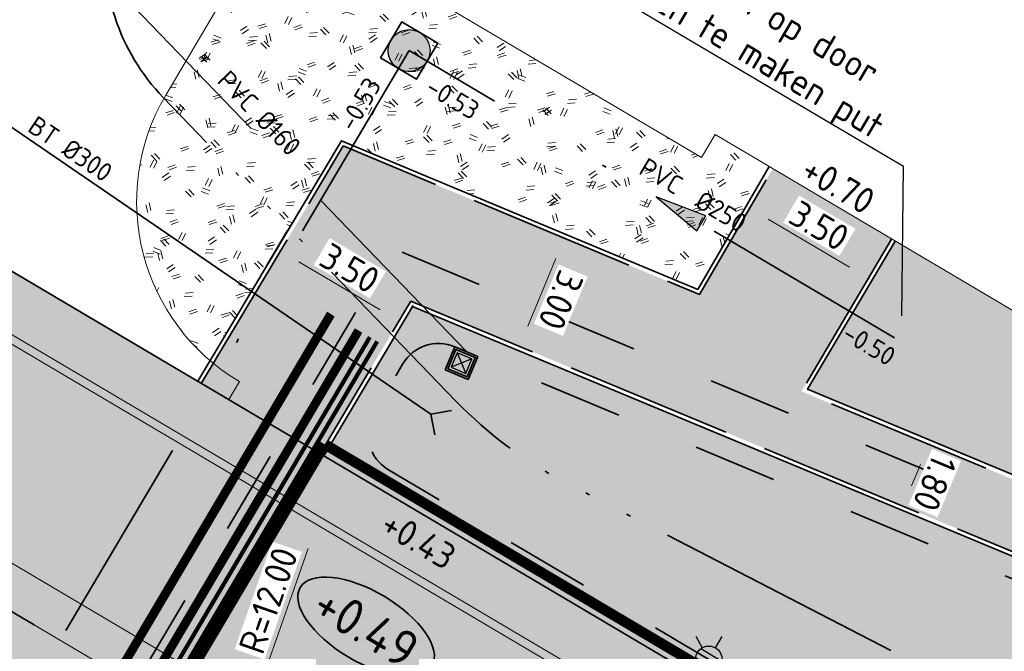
# Model space of a CAD drawing. Header units: metres. Extents: x 90722 to 92458, y 464239 to 465276.
# Tile 9 of 33: x 90850 to 90874, y 464949 to 464964. Entities that reach past the tile are written whole.
import ezdxf
from ezdxf import colors
from ezdxf.entities.mleader import LeaderData, LeaderLine
from ezdxf.enums import TextEntityAlignment as Align
from ezdxf.math import Vec2, Vec3

# ---------------------------------------------------------------- set-up
doc = ezdxf.new("R2010")
doc.units = ezdxf.units.M
for name, pattern in [('NLCS-HIDDEN', [4, 2, -2]), ('RI-DRAIN_PP100', [10, 6, -1, 0, -1, 0, -1, 0, -1]), ('RI-HWA', [7.4, 5, -2.4]), ('RI-VWA', [11, 5, -3, 0, -3]), ('VH-OPSLUITBAND_100X200_A', [10, 4, -1, 4, -1]), ('ZZ-FASEGRENS-SO', [4, 2, -2])]:
    doc.linetypes.add(name, pattern=pattern)
for name, color, linetype, lineweight in [('N-WE-GR-GRAS_RUIGGRAS-A-500', 62, 'Continuous', 18), ('N-WE-GW-HELOFYTENFILTER-A-500', 62, 'Continuous', 18), ('N-WE-GW-WADI-G', 110, 'NLCS-HIDDEN', 35), ('N-WE-IE-MEUBILAIR_WEGMEUBILAIR_LICHTMAST-S', 7, 'Continuous', 25), ('N-WE-KL-ET_MS_MANTELBUIS-GD', 130, 'Continuous', 100), ('N-WE-KL-OVERIG_MANTELBUIS-G', 8, 'Continuous', 100), ('N-WE-KL-TRACE_WENSTRACE-G', 252, 'NLCS-HIDDEN', 35), ('N-WE-KW-KUNSTWERK_DUIKER-S', 150, 'Continuous', 25), ('N-WE-OB-GRENS_FASE-G', 7, 'ZZ-FASEGRENS-SO', 35), ('N-WE-RI-DRAINAGE_DRAIN_PP_100-G', 90, 'RI-DRAIN_PP100', 35), ('N-WE-RI-HWA_KOLK_STRAATKOLK-S', 150, 'Continuous', 25), ('N-WE-RI-HWA_STROOMRICHTING-S', 150, 'Continuous', 25), ('N-WE-RI-HWA_TRANSPORTLEIDING-G', 150, 'RI-HWA', 35), ('N-WE-RI-VWA_RIOOLPUT_INSPECTIEPUT-S', 20, 'Continuous', 25), ('N-WE-RI-VWA_STROOMRICHTING-S', 20, 'Continuous', 25), ('N-WE-RI-VWA_TRANSPORTLEIDING-G', 20, 'RI-VWA', 35), ('N-WE-VH-HOOGTELABEL-S', 7, 'Continuous', 25), ('N-WE-VH-KANTOPSLUITING_OPSLUITBAND_100X200-G', 150, 'VH-OPSLUITBAND_100X200_A', 35), ('N-WE-VH-M', 7, 'Continuous', 18), ('N-WE-VH-VERHARDING-G', 7, 'Continuous', 35), ('N-WE-VH-VERHARDING_STREETPRINT-A-500', 252, 'Continuous', 0), ('N02-WE-VH-M', 7, 'Continuous', 18), ('N02-WE-VH-VERHARDING-G', 7, 'Continuous', 35), ('X-XX-AL-HOOGTELABEL-T25', 7, 'Continuous', 25), ('X-XX-AL-T25', 7, 'Continuous', 25), ('X02-XX-AL-HOOGTELABEL-T25', 7, 'Continuous', 25)]:
    doc.layers.add(name, color=color, linetype=linetype, lineweight=lineweight)
doc.layers.add('N-WE-KL-TRACE_ET_OV-G', color=190, linetype='NLCS-HIDDEN', lineweight=35, true_color=0x7f00ff, transparency=0.5)
doc.layers.add('X-XX-AL-GRENS_FASE-V', color=7, linetype='Continuous', lineweight=18, true_color=0xfcfcfc, transparency=0.5)
doc.layers.add('N-WE-OG-WEG_PARKEERPLAATS_HOOFDRIJBAAN-A-500', color=7, linetype='Continuous', lineweight=18, true_color=0x848483)
doc.layers.add('N-WE-OG-WEG_VERHARD-V', color=7, linetype='Continuous', lineweight=18, true_color=0xcdcdcd)
doc.layers.add('X-XX-AL-HULPLIJN-G', color=155, linetype='Continuous', lineweight=18, plot=False)
doc.layers.get('0').freeze()
doc.styles.add('NLCS-ISO', font='NLCS-ISO.ttf')
doc.styles.add('NLCS-ISO-M250-T18', font='NLCS-ISO.ttf', dxfattribs={"height": 0.45})
doc.styles.add('NLCS-ISO-M250-T25', font='NLCS-ISO.ttf', dxfattribs={"height": 0.625})
doc.dimstyles.new('NLCS-M250-T25-PIJL_L2_H1', dxfattribs={"dimscale": 0.25, "dimtxt": 2.5, "dimasz": 2.5, "dimexe": 2, "dimexo": 2, "dimgap": 0.7, "dimtad": 1, "dimzin": 0, "dimdsep": 46, "dimtxsty": 'NLCS-ISO-M250-T25', "dimcen": 0, "dimdle": 2, "dimclrd": 256, "dimclre": 256, "dimclrt": 256, "dimadec": 1, "dimazin": 0, "dimtfac": 1, "dimtdec": 3, "dimtofl": 0, "dimtmove": 0, "dimatfit": 3, "dimfxl": 2, "dimfxlon": 1, "dimtfillclr": 256, "dimtolj": 1, "dimtzin": 0, "dimlwd": -1, "dimlwe": -1, "dimarcsym": 0})
pattern_1 = [(338.79446, (90587.8259, 464789.435), (1.157413, 1.428041), [0.1875, -2]), (338.79446, (90587.8012, 464789.35), (1.157413, 1.428041), [0.1875, -2]), (33.79446, (90587.9517, 464789.0762), (-0.107986, 2.183939), [0.1875, -1]), (33.79446, (90587.9939, 464788.9995), (-0.107986, 2.183939), [0.1875, -1]), (63.79446, (90588.2858, 464789.1172), (-0.681681, 1.7287094), [0.1875, -1.25]), (63.79446, (90588.3707, 464789.0925), (-0.681681, 1.7287094), [0.1875, -1.25]), (313.79446, (90588.0998, 464789.5855), (1.421339, 0.3237215), [0.1875, -1]), (313.79446, (90588.1764, 464789.6276), (1.421339, 0.3237215), [0.1875, -1]), (103.79446, (90588.0998, 464789.5855), (-1.99975, 0.281294), [0.1875, -1]), (103.79446, (90588.1764, 464789.6276), (-1.99975, 0.281294), [0.1875, -1]), (3.79446, (90587.8259, 464789.435), (0.4950894, 1.0350327), [0.1875, -1.25]), (3.79446, (90587.8012, 464789.3501), (0.4950894, 1.0350327), [0.1875, -1.25]), (18.79446, (90587.9517, 464789.0762), (0.460939, 2.137472), [0.1875, -1]), (18.79446, (90587.9818, 464789.0214), (0.460939, 2.137472), [0.1875, -1]), (18.79446, (90588.1052, 464789.4458), (-0.0477126, 1.304166), [0.1875, -1]), (18.79446, (90588.1353, 464789.391), (-0.0477126, 1.304166), [0.1875, -1])]

# ---------------------------------------------------------------- blocks, each defined once
blk = doc.blocks.new('*U7')
at = {"color": 0, "linetype": 'ByBlock', "lineweight": 35}
for p, q in [((0, 0), (-0.354, 0.354)), ((21.6, 0), (21.954, 0.354)), ((0, 0), (-0.354, -0.354)), ((0, 0), (21.6, 0)), ((21.6, 0), (21.954, -0.354))]:
    blk.add_line(p, q, dxfattribs=at)
blk = doc.blocks.new('*D22')
at = {"layer": 'Defpoints', "color": 0, "transparency": 16777216}
for p in [(90885.806, 465029.585), (90845.165, 464960.906), (90845.167, 464960.905)]:
    blk.add_point(p, dxfattribs=at)
at = {"layer": 'N-WE-VH-M', "transparency": 16777216}
for p, q in [((90885.807, 465029.584), (90886.237, 465029.329)), ((90885.489, 465029.046), (90845.485, 464961.442)), ((90845.167, 464960.905), (90845.597, 464960.65))]:
    blk.add_line(p, q, dxfattribs=at)
for points in [[(90885.399, 465029.099), (90885.579, 465028.993), (90885.807, 465029.584)], [(90845.396, 464961.495), (90845.575, 464961.389), (90845.167, 464960.905)]]:
    blk.add_solid(points, dxfattribs=at)
at = {"layer": 'N-WE-VH-M', "transparency": 16777216, "insert": (90865.068, 464995.493), "char_height": 0.625, "attachment_point": 5, "rotation": 59.3857, "style": 'NLCS-ISO-M250-T25', "bg_fill": 3, "box_fill_scale": 1.1, "bg_fill_color": 256, "bg_fill_true_color": 13158600, "bg_fill_transparency": 0}
blk.add_mtext('\\A1;79.80', dxfattribs=at)
blk = doc.blocks.new('*D31')
at = {"layer": 'Defpoints', "color": 0, "transparency": 16777216}
for p in [(90855.834, 464947.347), (90851.882, 464936.016)]:
    blk.add_point(p, dxfattribs=at)
at = {"layer": 'N02-WE-VH-M', "transparency": 16777216}
blk.add_line((90857.226, 464951.336), (90856.04, 464947.937), dxfattribs=at)
blk.add_solid([(90855.942, 464947.971), (90856.138, 464947.902), (90855.834, 464947.347)], dxfattribs=at)
at = {"layer": 'N02-WE-VH-M', "transparency": 16777216, "insert": (90856.275, 464950.092), "char_height": 0.625, "attachment_point": 5, "rotation": 70.7712, "style": 'NLCS-ISO-M250-T25', "bg_fill": 3, "box_fill_scale": 1.1, "bg_fill_color": 256, "bg_fill_true_color": 13158600, "bg_fill_transparency": 0}
blk.add_mtext('\\A1;R=12.00', dxfattribs=at)
blk = doc.blocks.new('*U97')
at = {"ltscale": 0.1}
blk.add_hatch(color=256, dxfattribs=at).paths.add_polyline_path([(-2.5, 0), (2.5, -0.833), (2.5, 0.833)])
at = {"ltscale": 0.1, "flags": 128}
blk.add_lwpolyline([(-2.5, 0), (2.5, -0.833), (2.5, 0.833)], close=True, dxfattribs=at)
at = {"ltscale": 0.1, "style": 'NLCS-ISO'}
for tag, p in [('MAT', (-1, 0.5)), ('BOBL', (-21.365, -3.24))]:
    blk.add_attdef(tag, text='', height=1.8, dxfattribs=at).set_placement(p, align=Align.BOTTOM_RIGHT)
for tag, p in [('DIA', (1, 0.5)), ('BOBR', (19.56, -3.24))]:
    blk.add_attdef(tag, text='', height=1.8, dxfattribs=at).set_placement(p, align=Align.BOTTOM_LEFT)
blk.add_attdef('JVA', text='', height=1.8, dxfattribs=at).set_placement((0, -1), align=Align.TOP_CENTER)
blk = doc.blocks.new('N-SRI-PUT_VWA-SO')
h = blk.add_hatch(color=256)
edge = h.paths.add_edge_path()
edge.add_arc((0, 0), 2, 0, 360)
at = {"flags": 128}
blk.add_lwpolyline([(-2, 2), (2, 2), (2, -2), (-2, -2)], close=True, dxfattribs=at)
at = {"lineweight": -3, "flags": 128}
blk.add_lwpolyline([(2, -2), (2, 2), (-2, 2), (-2, -2)], close=True, dxfattribs=at)
at = {"lineweight": -3}
blk.add_circle((0, 0), 2, dxfattribs=at)
blk = doc.blocks.new('*U98')
at = {"ltscale": 0.1}
blk.add_hatch(color=256, dxfattribs=at).paths.add_polyline_path([(-2.5, 0), (2.5, -0.833), (2.5, 0.833)])
at = {"ltscale": 0.1, "flags": 128}
blk.add_lwpolyline([(-2.5, 0), (2.5, -0.833), (2.5, 0.833)], close=True, dxfattribs=at)
at = {"ltscale": 0.1, "style": 'NLCS-ISO'}
for tag, p in [('MAT', (-1, 0.5)), ('BOBL', (-116.129, 0))]:
    blk.add_attdef(tag, text='', height=1.8, dxfattribs=at).set_placement(p, align=Align.BOTTOM_RIGHT)
for tag, p in [('DIA', (1, 0.5)), ('BOBR', (85.792, 0))]:
    blk.add_attdef(tag, text='', height=1.8, dxfattribs=at).set_placement(p, align=Align.BOTTOM_LEFT)
blk.add_attdef('JVA', text='', height=1.8, dxfattribs=at).set_placement((0, -1), align=Align.TOP_CENTER)
blk = doc.blocks.new('*D102')
at = {"layer": 'Defpoints', "color": 0, "transparency": 16777216}
for p in [(90859.481, 464956.719), (90854.59, 464955.329), (90857.603, 464953.546)]:
    blk.add_point(p, dxfattribs=at)
at = {"layer": 'N-WE-VH-M', "transparency": 16777216}
for p, q in [((90856.213, 464958.072), (90856.722, 464958.933)), ((90857.005, 464958.184), (90858.943, 464957.037)), ((90859.226, 464956.289), (90859.736, 464957.149))]:
    blk.add_line(p, q, dxfattribs=at)
for points in [[(90857.058, 464958.274), (90856.952, 464958.094), (90856.467, 464958.502)], [(90858.996, 464957.127), (90858.89, 464956.948), (90859.481, 464956.719)]]:
    blk.add_solid(points, dxfattribs=at)
at = {"layer": 'N-WE-VH-M', "transparency": 16777216, "insert": (90858.222, 464958.03), "char_height": 0.625, "attachment_point": 5, "rotation": 329.386, "style": 'NLCS-ISO-M250-T25', "bg_fill": 3, "box_fill_scale": 1.1, "bg_fill_color": 256, "bg_fill_true_color": 13158600, "bg_fill_transparency": 0}
blk.add_mtext('\\A1;3.50', dxfattribs=at)
blk = doc.blocks.new('N-SRI-KOLK_STRAAT_300X300-SO')
h = blk.add_hatch(color=256)
h.dxf.hatch_style = 1
h.paths.add_polyline_path([(0.75, 1.5), (-0.75, 1.5), (0, 0.75)])
h.paths.add_polyline_path([(0, 0.75), (-0.75, 0), (0.75, 0)])
for p, q in [((-0.75, 0), (0.75, 1.5)), ((0.75, 0), (-0.75, 1.5))]:
    blk.add_line(p, q)
at = {"flags": 128}
blk.add_lwpolyline([(-0.75, 0), (0.75, 0), (0.75, 1.5), (-0.75, 1.5)], close=True, dxfattribs=at)
blk = doc.blocks.new('*D163')
at = {"layer": 'Defpoints', "color": 0, "transparency": 16777216}
for p in [(90869.155, 464955.138), (90868.463, 464953.476)]:
    blk.add_point(p, dxfattribs=at)
at = {"layer": 'N-WE-VH-M', "transparency": 16777216}
for p, q in [((90871.628, 464954.108), (90872.551, 464953.724)), ((90871.849, 464953.339), (90871.638, 464952.831)), ((90870.936, 464952.446), (90871.859, 464952.062))]:
    blk.add_line(p, q, dxfattribs=at)
for points in [[(90871.945, 464953.299), (90871.753, 464953.379), (90872.089, 464953.916)], [(90871.734, 464952.791), (90871.541, 464952.871), (90871.397, 464952.254)]]:
    blk.add_solid(points, dxfattribs=at)
at = {"layer": 'N-WE-VH-M', "transparency": 16777216, "insert": (90872.193, 464952.898), "char_height": 0.625, "attachment_point": 5, "rotation": 247.3889, "style": 'NLCS-ISO-M250-T25', "bg_fill": 3, "box_fill_scale": 1.1, "bg_fill_color": 256, "bg_fill_true_color": 13158600, "bg_fill_transparency": 0}
blk.add_mtext('\\A1;1.80', dxfattribs=at)
at = {"layer": 'Defpoints', "color": 0, "transparency": 16777216}
blk.add_point((90871.397, 464952.254), dxfattribs=at)
blk = doc.blocks.new('*D164')
at = {"layer": 'Defpoints', "color": 0, "transparency": 16777216}
for p in [(90866.534, 464957.526), (90862.234, 464956.071), (90865.382, 464954.76)]:
    blk.add_point(p, dxfattribs=at)
at = {"layer": 'N-WE-VH-M', "transparency": 16777216}
for p, q in [((90863.847, 464958.645), (90862.924, 464959.029)), ((90863.145, 464958.26), (90862.474, 464956.648)), ((90862.695, 464955.879), (90861.772, 464956.263))]:
    blk.add_line(p, q, dxfattribs=at)
for points in [[(90863.242, 464958.22), (90863.049, 464958.3), (90863.386, 464958.837)], [(90862.57, 464956.608), (90862.378, 464956.688), (90862.234, 464956.071)]]:
    blk.add_solid(points, dxfattribs=at)
at = {"layer": 'N-WE-VH-M', "transparency": 16777216, "insert": (90863.26, 464957.267), "char_height": 0.625, "attachment_point": 5, "rotation": 247.3889, "style": 'NLCS-ISO-M250-T25', "bg_fill": 3, "box_fill_scale": 1.1, "bg_fill_color": 256, "bg_fill_true_color": 13158600, "bg_fill_transparency": 0}
blk.add_mtext('\\A1;3.00', dxfattribs=at)
blk = doc.blocks.new('*D165')
at = {"layer": 'Defpoints', "color": 0, "transparency": 16777216}
for p in [(90868.237, 464960.459), (90871.249, 464958.677), (90870.692, 464957.735)]:
    blk.add_point(p, dxfattribs=at)
at = {"layer": 'N-WE-VH-M', "transparency": 16777216}
for p, q in [((90867.934, 464959.947), (90867.425, 464959.087)), ((90868.218, 464959.199), (90870.154, 464958.053)), ((90870.947, 464958.166), (90870.438, 464957.305))]:
    blk.add_line(p, q, dxfattribs=at)
for points in [[(90868.271, 464959.289), (90868.165, 464959.109), (90867.68, 464959.517)], [(90870.207, 464958.143), (90870.101, 464957.964), (90870.692, 464957.735)]]:
    blk.add_solid(points, dxfattribs=at)
at = {"layer": 'N-WE-VH-M', "transparency": 16777216, "insert": (90869.434, 464959.046), "char_height": 0.625, "attachment_point": 5, "rotation": 329.3958, "style": 'NLCS-ISO-M250-T25', "bg_fill": 3, "box_fill_scale": 1.1, "bg_fill_color": 256, "bg_fill_true_color": 13158600, "bg_fill_transparency": 0}
blk.add_mtext('\\A1;3.50', dxfattribs=at)
blk = doc.blocks.new('N-SIE-WEG_LICHTMAST-SO')
h = blk.add_hatch(color=256)
h.paths.add_polyline_path([(1.163, 0.5, 0.658505), (-1.163, 0.5)])
h.paths.add_polyline_path([(-1.163, -0.5, 0.658505), (1.163, -0.5)])
at = {"flags": 128}
for points in [[(0, 1.266), (0, 2.531)], [(-2.192, 1.266), (-1.096, 0.633)], [(1.096, 0.633), (2.192, 1.266)], [(-1.163, 0.5), (1.163, 0.5)], [(-2.192, -1.266), (-1.096, -0.633)], [(-1.163, -0.5), (1.163, -0.5)], [(2.192, -1.266), (1.096, -0.633)], [(0, -1.266), (0, -2.531)]]:
    blk.add_lwpolyline(points, dxfattribs=at)
at = {"ltscale": 0.5}
blk.add_circle((0, 0), 1.266, dxfattribs=at)
at = {"style": 'NLCS-ISO'}
blk.add_attdef('TYPE', text='', height=1.8, dxfattribs=at).set_placement((-2.466, 0), align=Align.MIDDLE_RIGHT)
blk = doc.blocks.new('SAL-HOOGTELABEL_AANLEG-SO')
at = {"linetype": 'Continuous', "lineweight": 35}
blk.add_ellipse((0, 0), major_axis=(-7.319, 0), ratio=0.459953, dxfattribs=at)
at = {"style": 'NLCS-ISO'}
blk.add_attdef('HOOGTE', text='', height=3.5, dxfattribs=at).set_placement((0, 0), align=Align.MIDDLE_CENTER)

msp = doc.modelspace()

# ---------------------------------------------------------------- hatches: boundary and pattern name
at = {"layer": 'N-WE-GR-GRAS_RUIGGRAS-A-500'}
h = msp.add_hatch(dxfattribs=at)
h.set_pattern_fill('AGR-GRAS_RUIGGRAS-SO', color=256, scale=0.0125, angle=-30.6028, pattern_type=2)
h.set_pattern_definition(pattern_1)
h.paths.add_polyline_path([(90902.757, 464993.37), (90901.127, 464994.336), (90900.906, 464993.962), (90901.488, 464993.618), (90892.04, 464977.649, -0.057664), (90883.771, 464963.675), (90883.647, 464963.465), (90883.069, 464963.807), (90880.769, 464959.918), (90881.027, 464959.766), (90880.416, 464958.733), (90880.158, 464958.885), (90877.757, 464954.827), (90871.249, 464958.677), (90869.155, 464955.138), (90877.964, 464951.469)])
h = msp.add_hatch(dxfattribs=at)
h.set_pattern_fill('AGR-GRAS_RUIGGRAS-SO', color=256, scale=0.0125, angle=-30.6028, pattern_type=2)
h.set_pattern_definition([(338.793, (90835.8966, 464987.8858), (1.15745, 1.428012), [0.1875, -2]), (338.793, (90835.872, 464987.801), (1.15745, 1.428012), [0.1875, -2]), (33.793, (90836.0225, 464987.527), (-0.10793, 2.18394), [0.1875, -1]), (33.793, (90836.0646, 464987.4504), (-0.10793, 2.18394), [0.1875, -1]), (63.793, (90836.3566, 464987.568), (-0.681638, 1.728726), [0.1875, -1.25]), (63.793, (90836.4414, 464987.5434), (-0.681638, 1.728726), [0.1875, -1.25]), (313.793, (90836.1705, 464988.0363), (1.421347, 0.323686), [0.1875, -1]), (313.793, (90836.2472, 464988.0785), (1.421347, 0.323686), [0.1875, -1]), (103.793, (90836.1705, 464988.0363), (-1.999743, 0.281343), [0.1875, -1]), (103.793, (90836.2472, 464988.0785), (-1.999743, 0.281343), [0.1875, -1]), (3.793, (90835.8966, 464987.8858), (0.495115, 1.03502), [0.1875, -1.25]), (3.793, (90835.872, 464987.8009), (0.495115, 1.03502), [0.1875, -1.25]), (18.793, (90836.0225, 464987.527), (0.46099, 2.13746), [0.1875, -1]), (18.793, (90836.0526, 464987.4723), (0.46099, 2.13746), [0.1875, -1]), (18.793, (90836.1759, 464987.8967), (-0.04768, 1.304167), [0.1875, -1]), (18.793, (90836.206, 464987.8419), (-0.04768, 1.304167), [0.1875, -1])])
h.paths.add_polyline_path([(90881.718, 464948.572), (90906.451, 464990.372), (90903.949, 464991.851), (90878.717, 464949.206), (90859.717, 464957.119), (90857.603, 464953.546), (90870.759, 464945.761, 0.41422)])
h.paths.add_polyline_path([(90858.797, 464954.582), (90859.484, 464955.742, -0.373876), (90860.729, 464956.156), (90878.926, 464948.577), (90903.64, 464990.346, -1.000001), (90905.28, 464989.375), (90881.287, 464948.826, -0.41422), (90871.013, 464946.191), (90859.148, 464953.212, -0.414208)], flags=16)
h.paths.add_polyline_path([(90866.128, 464953.312), (90866.32, 464953.773), (90866.781, 464953.581), (90866.589, 464953.119)], flags=0)
h = msp.add_hatch(dxfattribs=at)
h.set_pattern_fill('AGR-GRAS_RUIGGRAS-SO', color=256, scale=0.0125, angle=-30.6028, pattern_type=2)
h.set_pattern_definition(pattern_1)
h.paths.add_polyline_path([(90868.237, 464960.459), (90866.947, 464961.222), (90866.623, 464960.674), (90856.484, 464966.672), (90853.825, 464962.169, 0.364402), (90854.885, 464955.823), (90858.023, 464961.078), (90866.534, 464957.526)])
at = {"layer": 'N-WE-GW-HELOFYTENFILTER-A-500'}
h = msp.add_hatch(dxfattribs=at)
h.set_pattern_fill('AGR-GRAS_SPORTVELD-SO', color=256, scale=0.1, angle=14.3972, pattern_type=2)
h.set_pattern_definition([(343.794464, (90587.82589, 464789.43495), (0.06026287, 0.065145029), [0, -0.079375])])
edge = h.paths.add_edge_path()
edge.add_arc((90859.658, 464954.072), 1, 149.3872, 239.386)
edge.add_line((90859.148, 464953.212), (90871.013, 464946.191))
edge.add_arc((90874.833, 464952.645), 7.5, 239.386, 329.3872)
edge.add_line((90881.287, 464948.826), (90905.28, 464989.375))
edge.add_arc((90904.46, 464989.861), 0.953, 329.3872, 509.3873)
edge.add_line((90903.64, 464990.346), (90878.926, 464948.577))
edge.add_line((90878.926, 464948.577), (90860.729, 464956.156))
edge.add_arc((90860.344, 464955.233), 1, 67.3889, 149.3872)
edge.add_line((90859.484, 464955.742), (90858.797, 464954.582))
at = {"layer": 'N-WE-OG-WEG_PARKEERPLAATS_HOOFDRIJBAAN-A-500'}
h = msp.add_hatch(color=256, dxfattribs=at)
h.dxf.hatch_style = 1
edge = h.paths.add_edge_path()
edge.add_line((90884.847, 464942.077), (90927.505, 465014.201))
edge.add_arc((90920.618, 465018.271), 8, 239.3715, 329.4229, ccw=False)
edge.add_line((90916.542, 465011.387), (90913.116, 465013.415))
edge.add_arc((90910.059, 465008.252), 6, -30.6128, 59.3715, ccw=False)
edge.add_line((90915.223, 465005.197), (90881.718, 464948.572))
edge.add_arc((90874.833, 464952.646), 8, 239.386, 329.3872, ccw=False)
edge.add_line((90870.759, 464945.761), (90827.9, 464971.122))
edge.add_arc((90831.974, 464978.007), 8, 149.3872, 239.386, ccw=False)
edge.add_line((90825.089, 464982.081), (90858.6, 465038.715))
edge.add_arc((90863.764, 465035.66), 6, 59.3715, 149.3872, ccw=False)
edge.add_line((90866.821, 465040.823), (90847.888, 465052.025))
edge.add_arc((90842.793, 465043.421), 10, -30.6128, 59.3662, ccw=False)
edge.add_line((90851.399, 465038.328), (90817.888, 464981.694))
edge.add_arc((90826.495, 464976.601), 10, 149.3872, 239.3868)
edge.add_line((90821.402, 464967.995), (90831.744, 464961.876))
edge.add_line((90831.744, 464961.876), (90857.993, 464946.343))
edge.add_line((90857.993, 464946.343), (90871.146, 464938.56))
edge.add_arc((90876.239, 464947.167), 10, 239.3861, 329.4072)
edge = h.paths.add_edge_path()
edge.add_line((90835.362, 464958.573), (90853.356, 464947.925))
edge.add_arc((90851.882, 464936.016), 12, 59.386, 82.9425, ccw=False)
edge.add_line((90857.993, 464946.343), (90831.744, 464961.876))
edge.add_arc((90825.633, 464951.548), 12, 35.8294, 59.386, ccw=False)
h = msp.add_hatch(color=256, dxfattribs=at)
h.dxf.hatch_style = 1
edge = h.paths.add_edge_path()
edge.add_line((90853.356, 464947.925), (90835.362, 464958.573))
edge.add_arc((90825.633, 464951.548), 12, -30.6128, 35.8294, ccw=False)
edge.add_line((90835.961, 464945.437), (90810.092, 464901.717))
edge.add_arc((90799.764, 464907.828), 12, 239.3872, 329.3872, ccw=False)
edge.add_line((90793.653, 464897.501), (90819.903, 464881.969))
edge.add_arc((90826.013, 464892.297), 12, 149.3872, 239.3872, ccw=False)
edge.add_line((90815.686, 464898.407), (90841.554, 464942.127))
edge.add_arc((90851.882, 464936.016), 12, 82.9425, 149.3872, ccw=False)
at = {"layer": 'N-WE-OG-WEG_VERHARD-V'}
h = msp.add_hatch(color=256, dxfattribs=at)
h.dxf.hatch_style = 1
h.paths.add_polyline_path([(90878.675, 464949.332), (90903.914, 464991.988), (90906.502, 464990.458), (90907.673, 464992.437), (90901.992, 464995.799), (90901.178, 464994.422), (90902.894, 464993.405), (90878.006, 464951.343), (90869.011, 464955.09), (90871.163, 464958.728), (90868.323, 464960.408), (90866.576, 464957.4), (90858.065, 464960.952), (90854.675, 464955.278), (90857.517, 464953.597), (90859.676, 464957.245)])
at = {"layer": 'N-WE-VH-VERHARDING_STREETPRINT-A-500'}
h = msp.add_hatch(dxfattribs=at)
h.set_pattern_fill('AVH-BSS_KEIFORMAAT_HALFST', color=256, pattern_type=2)
h.set_pattern_definition([(329.39723, (90587.82589, 464789.43495), (0.143829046, 0.036921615), [0.105, -0.105]), (59.39723, (90587.82589, 464789.43495), (-0.09037533, 0.053453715), [])])
h.paths.add_polyline_path([(90870.759, 464945.761), (90827.9, 464971.122), (90827.238, 464970.003), (90870.097, 464944.642)])
h = msp.add_hatch(dxfattribs=at)
h.set_pattern_fill('AVH-BSS_KEIFORMAAT_HALFST', color=256, angle=-270, pattern_type=2)
h.set_pattern_definition([(59.39723, (90870.09937, 464944.64654), (-0.03692162, 0.14382905), [0.105, -0.105]), (149.39723, (90870.09937, 464944.64654), (-0.05345372, -0.09037533), [])])
h.paths.add_polyline_path([(90870.097, 464944.642), (90827.238, 464970.003), (90827.136, 464969.831), (90869.995, 464944.47)])
h = msp.add_hatch(dxfattribs=at)
h.set_pattern_fill('AVH-BSS_KEIFORMAAT_KEPER', color=256, angle=-315, pattern_type=2)
h.set_pattern_definition([(14.39723, (90587.82589, 464789.43495), (0.07559497, 0.127810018), [0.315, -0.105]), (284.39723, (90587.77368, 464789.63836), (0.07559497, 0.127810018), [0.315, -0.105])])
edge = h.paths.add_edge_path()
edge.add_line((90825.609, 464967.249), (90832.508, 464963.166))
edge.add_line((90832.508, 464963.166), (90831.744, 464961.875))
edge.add_arc((90825.633, 464951.548), 12, -30.6141, 59.3855, ccw=False)
edge.add_line((90835.961, 464945.437), (90841.555, 464942.127))
edge.add_arc((90851.882, 464936.016), 12, 59.386, 149.3853, ccw=False)
edge.add_line((90857.993, 464946.343), (90858.757, 464947.634))
edge.add_line((90858.757, 464947.634), (90868.467, 464941.888))
edge.add_line((90868.467, 464941.888), (90869.995, 464944.47))
edge.add_line((90869.995, 464944.47), (90827.136, 464969.831))
edge.add_line((90827.136, 464969.831), (90825.609, 464967.249))

# ---------------------------------------------------------------- linework, layer by layer
at = {"layer": 'N-WE-RI-HWA_TRANSPORTLEIDING-G', "flags": 128}
msp.add_lwpolyline([(90861.005, 464956.041), (90851.102, 464966.312)], dxfattribs=at)
at = {"layer": 'N-WE-RI-VWA_TRANSPORTLEIDING-G', "flags": 128}
for points in [[(90859.637, 464963.231), (90846.725, 464941.407)], [(90871.229, 464956.371), (90859.637, 464963.231)]]:
    msp.add_lwpolyline(points, dxfattribs=at)
at = {"layer": 'N-WE-VH-KANTOPSLUITING_OPSLUITBAND_100X200-G', "flags": 128}
msp.add_lwpolyline([(90860.498, 464955.602), (90860.729, 464956.156), (90861.283, 464955.925), (90861.052, 464955.371)], close=True, dxfattribs=at)
at = {"layer": 'N-WE-VH-VERHARDING-G', "flags": 128}
msp.add_lwpolyline([(90860.564, 464955.629), (90860.756, 464956.091), (90861.217, 464955.898), (90861.025, 464955.437)], close=True, dxfattribs=at)
at = {"layer": 'N02-WE-VH-VERHARDING-G', "flags": 128}
msp.add_lwpolyline([(90866.819, 465040.824), (90866.819, 465040.824, 0.414214), (90858.6, 465038.715), (90825.089, 464982.081, 0.414206), (90827.9, 464971.122), (90870.759, 464945.761, 0.414221), (90881.718, 464948.572), (90915.223, 465005.197, 0.414133), (90913.116, 465013.415)], format="xyb", dxfattribs=at)
at = {"layer": 'X-XX-AL-HULPLIJN-G', "flags": 128}
for points in [[(90855.272, 465036.037), (90823.798, 464982.844, 0.414206), (90827.136, 464969.831), (90869.995, 464944.47, 0.414221), (90883.009, 464947.808), (90916.514, 465004.433)], [(90855.444, 465035.935), (90823.97, 464982.743, 0.414206), (90827.238, 464970.003), (90870.097, 464944.642, 0.414221), (90882.837, 464947.91), (90916.342, 465004.535, 0.000008), (90916.342, 465004.535, 0.000008)]]:
    msp.add_lwpolyline(points, format="xyb", dxfattribs=at)

# ---------------------------------------------------------------- block references
at = {"layer": 'N-WE-IE-MEUBILAIR_WEGMEUBILAIR_LICHTMAST-S', "xscale": 0.25, "yscale": 0.25, "zscale": 0.25, "rotation": 329.3972318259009}
msp.add_blockref('N-SIE-WEG_LICHTMAST-SO', (90866.796, 464948.687), dxfattribs=at)
at = {"layer": 'N-WE-KW-KUNSTWERK_DUIKER-S', "rotation": 325.6154804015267}
msp.add_blockref('*U7', (90842.335, 464966.741), dxfattribs=at)
at = {"layer": 'N-WE-RI-HWA_KOLK_STRAATKOLK-S', "xscale": 0.2499999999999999, "yscale": 0.2499999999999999, "zscale": 0.2499999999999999, "rotation": 157.397106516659}
msp.add_blockref('N-SRI-KOLK_STRAAT_300X300-SO', (90860.962, 464955.937), dxfattribs=at)
at = {"layer": 'N-WE-RI-VWA_RIOOLPUT_INSPECTIEPUT-S', "xscale": 0.25, "yscale": 0.25, "zscale": 0.25, "rotation": 59.38722562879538}
msp.add_blockref('N-SRI-PUT_VWA-SO', (90859.637, 464963.231), dxfattribs=at)
at = {"layer": 'N-WE-VH-HOOGTELABEL-S', "xscale": 0.25, "yscale": 0.25, "zscale": 0.25, "rotation": 329.3715146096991}
msp.add_blockref('SAL-HOOGTELABEL_AANLEG-SO', (90858.611, 464949.47), dxfattribs=at).add_auto_attribs({'HOOGTE': '+0.49'})

# ---------------------------------------------------------------- texts
at = {"layer": 'N-WE-RI-HWA_STROOMRICHTING-S', "char_height": 0.45, "attachment_point": 8, "style": 'NLCS-ISO-M250-T18'}
for s, insert, rotation in [('PVC %%C160', (90855.896, 464961.58), 313.9541), ('BT %%C300', (90851.421, 464960.696), 325.8846)]:
    msp.add_mtext_dynamic_manual_height_columns(s, width=2.59497, gutter_width=6.25, heights=[0], dxfattribs=dict(at, insert=insert, rotation=rotation))
at = {"layer": 'X02-XX-AL-HOOGTELABEL-T25', "insert": (90859.224, 464952.282), "char_height": 0.625, "attachment_point": 1, "rotation": 329.3972, "style": 'NLCS-ISO-M250-T25'}
msp.add_mtext_dynamic_manual_height_columns('+0.43', width=1.09428, gutter_width=3.125, heights=[0], dxfattribs=at)

# ---------------------------------------------------------------- next in the draw order: leaders
at = {"layer": 'X-XX-AL-T25'}
ml = msp.add_multileader_mtext('Standard', dxfattribs=at)
ml.set_content('Aansluiten op door\\Pderden te maken put', color=256, style='NLCS-ISO-M250-T25')
ml.set_leader_properties(color=256, linetype='ByLayer', lineweight=-1)
ml.build(insert=Vec2(0, 0))
ml.multileader.update_dxf_attribs({"text_left_attachment_type": 5, "text_right_attachment_type": 5, "dogleg_length": 0.625, "arrow_head_size": 0.625})
ctx = ml.context
ctx.base_point, ctx.char_height, ctx.arrow_head_size, ctx.landing_gap_size, ctx.plane_origin, ctx.plane_x_axis, ctx.plane_y_axis = Vec3(90863.688, 464965.047), 0.625, 0.625, 0.225, Vec3(90871.402, 464956.269), Vec3(0.860717, -0.509083), Vec3(0.509083, 0.860717)
ctx.left_attachment, ctx.right_attachment = 5, 5
notes = []
notes.append((ctx, [(1, (1, 1, 0), (90871.446, 464960.459), (-0.860717, 0.509083), 0.625, [(0, [(90871.402, 464956.269)], 0, [])])]))
ctx.mtext.insert, ctx.mtext.text_direction, ctx.mtext.rotation, ctx.mtext.flow_direction = Vec3(90864.826, 464966.529), Vec3(0.860717, -0.509083), 5.749066, 5
ctx.mtext.has_bg_fill, ctx.mtext.bg_color, ctx.mtext.bg_scale_factor, ctx.mtext.bg_transparency, ctx.mtext.use_window_bg_color = 1, -1027028792, 1.5, 0, 1
for ctx, leaders in notes:
    for number, flags, end, landing, length, lines in leaders:
        leader = LeaderData()
        leader.index, (leader.has_last_leader_line, leader.has_dogleg_vector, leader.attachment_direction) = number, flags
        leader.last_leader_point, leader.dogleg_vector, leader.dogleg_length = Vec3(end), Vec3(landing), length
        for number, points, colour, breaks in lines:
            line = LeaderLine()
            line.index, line.vertices, line.color, line.breaks = number, Vec3.list(points), colors.encode_raw_color(colour), breaks
            leader.lines.append(line)
        ctx.leaders.append(leader)

# ---------------------------------------------------------------- next in the draw order: linework, layer by layer
at = {"layer": 'N-WE-GW-WADI-G', "flags": 128}
msp.add_lwpolyline([(90903.64, 464990.346), (90878.926, 464948.577), (90860.729, 464956.156, 0.373876), (90859.484, 464955.742), (90858.797, 464954.582, 0.414208), (90859.148, 464953.212), (90871.013, 464946.191, 0.41422), (90881.287, 464948.826), (90905.28, 464989.375, 1.000001)], format="xyb", close=True, dxfattribs=at)
at = {"layer": 'N-WE-KL-TRACE_WENSTRACE-G', "flags": 128}
msp.add_lwpolyline([(90881.378, 464961.352), (90883.783, 464959.929), (90878.257, 464950.589), (90859.258, 464958.502), (90821.112, 464894.035), (90805.665, 464903.175), (90799.413, 464904.202), (90794.442, 464907.143)], dxfattribs=at)
at = {"layer": 'N-WE-VH-KANTOPSLUITING_OPSLUITBAND_100X200-G', "flags": 128}
for points in [[(90871.163, 464958.728), (90869.011, 464955.09), (90878.006, 464951.343), (90902.894, 464993.405), (90901.178, 464994.422)], [(90906.502, 464990.458), (90903.914, 464991.988), (90878.675, 464949.332), (90859.676, 464957.245), (90857.517, 464953.597)], [(90854.675, 464955.278), (90858.065, 464960.952), (90866.576, 464957.4), (90868.323, 464960.408)]]:
    msp.add_lwpolyline(points, dxfattribs=at)
at = {"layer": 'N-WE-VH-VERHARDING-G', "flags": 128}
for points in [[(90871.249, 464958.677), (90869.155, 464955.138), (90877.964, 464951.469), (90902.757, 464993.37), (90901.127, 464994.336)], [(90906.451, 464990.372), (90903.949, 464991.851), (90878.717, 464949.206), (90859.717, 464957.119), (90857.603, 464953.546)], [(90854.59, 464955.329), (90858.023, 464961.078), (90866.534, 464957.526), (90868.237, 464960.459)]]:
    msp.add_lwpolyline(points, dxfattribs=at)
at = {"layer": 'X-XX-AL-HULPLIJN-G'}
msp.add_lwpolyline([(90892.04, 464977.649, -0.057664), (90883.771, 464963.675), (90883.647, 464963.465), (90883.069, 464963.807), (90880.769, 464959.918), (90881.027, 464959.766), (90880.416, 464958.733), (90880.158, 464958.885), (90877.757, 464954.827), (90866.947, 464961.222), (90866.623, 464960.674), (90856.484, 464966.672), (90853.825, 464962.169, 0.413961), (90855.584, 464955.323), (90855.329, 464954.891)], format="xyb", dxfattribs=at)

# ---------------------------------------------------------------- next in the draw order: dimensions: what is measured, and where the dimension line sits
at = {"layer": 'N-WE-VH-M'}
for p1, p2, distance, picture, middle in [((90885.806, 465029.585), (90845.165, 464960.906), 0.002, '*D22', (90865.068, 464995.493)), ((90868.237, 464960.459), (90871.249, 464958.677), -1.094, '*D165', (90869.434, 464959.046)), ((90854.59, 464955.329), (90857.603, 464953.546), 3.687, '*D102', (90858.222, 464958.03)), ((90866.534, 464957.526), (90865.382, 464954.76), -3.41, '*D164', (90863.26, 464957.267)), ((90869.155, 464955.138), (90868.463, 464953.476), 3.178, '*D163', (90872.193, 464952.898))]:
    dim = msp.add_aligned_dim(p1=p1, p2=p2, distance=distance, dimstyle='NLCS-M250-T25-PIJL_L2_H1', override={"dimtfill": 1}, dxfattribs=at)
    dim.commit()
    dim.dimension.update_dxf_attribs({"geometry": picture, "text_midpoint": middle})

# ---------------------------------------------------------------- next in the draw order: linework, layer by layer
at = {"layer": 'N-WE-KL-TRACE_ET_OV-G', "transparency": 33554687, "const_width": 0.25, "flags": 128}
msp.add_lwpolyline([(90901.879, 465019.778), (90912.989, 465013.2, -0.414133), (90915.008, 465005.324), (90881.503, 464948.699, -0.414221), (90870.886, 464945.976), (90857.625, 464953.823)], format="xyb", dxfattribs=at)
at = {"layer": 'N-WE-RI-DRAINAGE_DRAIN_PP_100-G', "flags": 128}
msp.add_lwpolyline([(90851.462, 464965.939, -0.113237), (90852.614, 464964.023, 0.113237), (90853.767, 464962.107), (90860.757, 464954.857, 0.081924), (90863.367, 464952.913), (90873.906, 464947.471, 0.397439), (90880.504, 464949.367), (90902.463, 464986.479, 0.09862), (90903.757, 464990.165, -0.09862), (90905.051, 464993.851), (90912.554, 465006.531, 0.414124), (90911.149, 465012.01), (90879.616, 465030.681, 0.112533), (90877.5, 465031.36, -0.112639), (90875.382, 465032.04, 0.112639)], format="xyb", dxfattribs=at)

# ---------------------------------------------------------------- next in the draw order: block references
at = {"layer": 'N-WE-RI-VWA_STROOMRICHTING-S'}
ref = msp.add_blockref('*U98', (90847.512, 464942.738), dxfattribs=dict(at, xscale=0.25, yscale=0.25, zscale=0.25, rotation=59.39042640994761))
ref.add_attrib('MAT', 'PVC', dxfattribs={"layer": '0', "ltscale": 0.1, "height": 0.45, "rotation": 59.3904, "style": 'NLCS-ISO'}).set_placement((90847.277, 464942.586), align=Align.BOTTOM_RIGHT)
ref.add_attrib('DIA', '%%c250', dxfattribs={"layer": '0', "ltscale": 0.1, "height": 0.45, "rotation": 59.3904, "style": 'NLCS-ISO'}).set_placement((90847.531, 464943.017), align=Align.BOTTOM_LEFT)
ref.add_attrib('BOBR', '-0.53', dxfattribs={"layer": '0', "ltscale": 0.1, "height": 0.45, "rotation": 59.3904, "style": 'NLCS-ISO'}).set_placement((90858.433, 464961.197), align=Align.BOTTOM_LEFT)
at = {"layer": 'N-WE-RI-VWA_STROOMRICHTING-S', "xscale": 0.25, "yscale": 0.25, "zscale": 0.25, "rotation": 329.3860409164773}
msp.add_blockref('*U97', (90866.078, 464959.419), dxfattribs=at).add_auto_attribs({'MAT': 'PVC', 'DIA': '%%c250', 'BOBL': '-0.53', 'BOBR': '-0.50'})

# ---------------------------------------------------------------- next in the draw order: texts
at = {"layer": 'X-XX-AL-HOOGTELABEL-T25', "insert": (90869.267, 464960.749), "char_height": 0.625, "attachment_point": 1, "rotation": 329.3972, "style": 'NLCS-ISO-M250-T25'}
msp.add_mtext_dynamic_manual_height_columns('+0.70', width=1.09428, gutter_width=3.125, heights=[0], dxfattribs=at)

# ---------------------------------------------------------------- next in the draw order: dimensions: what is measured, and where the dimension line sits
at = {"layer": 'N02-WE-VH-M'}
dim = msp.add_radius_dim(center=(90851.882, 464936.016), mpoint=(90855.834, 464947.347), dimstyle='NLCS-M250-T25-PIJL_L2_H1', override={"dimpost": 'R=<>', "dimtfill": 1}, dxfattribs=at)
dim.commit()
dim.dimension.update_dxf_attribs({"geometry": '*D31', "text_midpoint": (90856.275, 464950.092)})

# ---------------------------------------------------------------- next in the draw order: hatches: boundary and pattern name
at = {"layer": 'X-XX-AL-GRENS_FASE-V'}
h = msp.add_hatch(color=256, dxfattribs=at)
h.dxf.hatch_style = 1
edge = h.paths.add_edge_path()
edge.add_line((90768.47, 464999.249), (90831.716, 464961.834))
edge.add_arc((90825.068, 464951.032), 12.684, 37.0485, 58.3895, ccw=False)
edge.add_line((90835.191, 464958.674), (90853.463, 464947.862))
edge.add_arc((90851.441, 464934.744), 13.273, 60.5513, 81.2342, ccw=False)
edge.add_line((90857.966, 464946.302), (90968.911, 464880.655))
edge.add_line((90968.911, 464880.655), (90922.076, 464801.551))
edge.add_line((90922.076, 464801.551), (90721.671, 464920.205))
edge.add_line((90721.671, 464920.205), (90768.47, 464999.249))

# ---------------------------------------------------------------- next in the draw order: linework, layer by layer
at = {"layer": 'N-WE-KL-ET_MS_MANTELBUIS-GD', "flags": 128}
for points in [[(90857.722, 464956.961), (90820.497, 464894.05)], [(90857.77, 464956.933), (90820.545, 464894.022)], [(90857.817, 464956.905), (90820.592, 464893.994)], [(90858.385, 464956.569), (90821.16, 464893.658)], [(90858.432, 464956.541), (90821.207, 464893.63)], [(90858.48, 464956.513), (90821.255, 464893.602)]]:
    msp.add_lwpolyline(points, dxfattribs=at)
at = {"layer": 'N-WE-KL-OVERIG_MANTELBUIS-G', "flags": 128}
for points in [[(90858.702, 464956.381), (90821.481, 464893.468)], [(90858.874, 464956.279), (90821.653, 464893.366)]]:
    msp.add_lwpolyline(points, dxfattribs=at)
at = {"layer": 'N-WE-KL-TRACE_ET_OV-G', "transparency": 33554687, "const_width": 0.25, "flags": 128}
msp.add_lwpolyline([(90857.625, 464953.823), (90853.578, 464946.982), (90849.02, 464946.948)], dxfattribs=at)
at = {"layer": 'N-WE-OB-GRENS_FASE-G', "flags": 128}
msp.add_lwpolyline([(90835.191, 464958.674), (90853.463, 464947.862)], dxfattribs=at)
at = {"layer": 'N-WE-OG-WEG_PARKEERPLAATS_HOOFDRIJBAAN-A-500'}
msp.add_lwpolyline([(90835.362, 464958.573), (90853.356, 464947.925, -0.103148), (90857.993, 464946.343), (90831.744, 464961.876, -0.103149)], format="xyb", close=True, dxfattribs=at)

doc.saveas('drawing.dxf')
